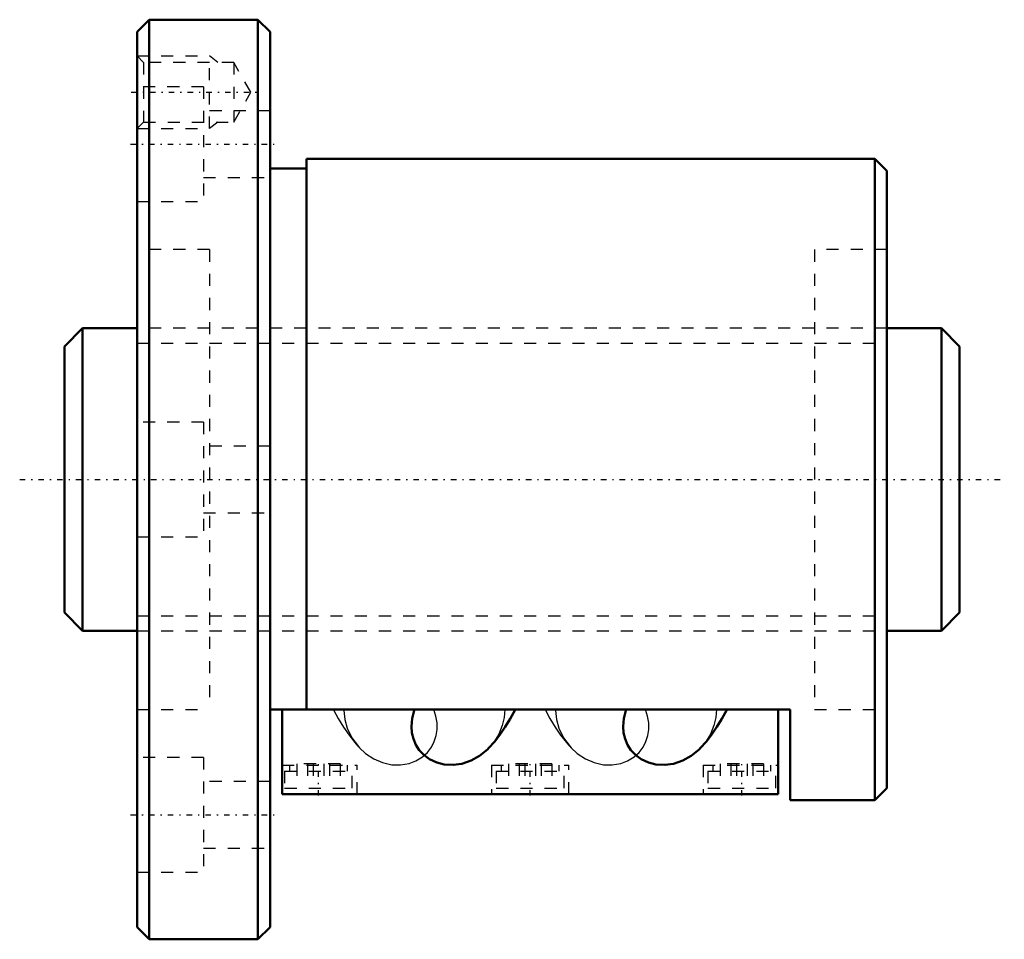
# Model space of a CAD drawing. Header units: millimetres. Extents: x -9.7 to 71.7, y -38 to 38.
import ezdxf

# ---------------------------------------------------------------- set-up
doc = ezdxf.new("R2010")
doc.units = ezdxf.units.MM
doc.linetypes.add('Center', pattern=[1.5, 0.45, -0.5, 0.05, -0.5])
doc.linetypes.add('Dashed', pattern=[2, 1, -1])
for name, color, linetype, lineweight in [('2d ConnectionPoints', 7, 'Continuous', 50), ('AM_0', 7, 'Continuous', 50), ('AM_5', 3, 'Continuous', 25), ('AM_7', 7, 'Center', 25), ('AM_9', 6, 'Dashed', 25)]:
    doc.layers.add(name, color=color, linetype=linetype, lineweight=lineweight)

# ---------------------------------------------------------------- blocks, each defined once
blk = doc.blocks.new('1_N00SBN2506V_5Nut_0_in_SBN2506V_5G0_74LC0_0000__4')
at = {"layer": 'AM_0'}
for p, q in [((1, 38), (0, 37)), ((1, 38), (1, -38)), ((10, 38), (1, 38)), ((10, 38), (10, -38)), ((11, 37), (10, 38)), ((0, 37), (0, -37)), ((11, 37), (11, -37)), ((61, 26.5), (14, 26.5)), ((14, 26.5), (14, -19)), ((62, 25.5), (61, 26.5)), ((61, 26.5), (61, -26.5)), ((14, 25.7), (11, 25.7)), ((62, 25.5), (62, -25.5)), ((11, -19), (54, -19)), ((12, -26), (12, -19)), ((53, -26), (53, -19)), ((54, -26.5), (54, -19)), ((53, -26), (12, -26)), ((61, -26.5), (62, -25.5)), ((54, -26.5), (61, -26.5)), ((0, -37), (1, -38)), ((10, -38), (11, -37)), ((1, -38), (10, -38))]:
    blk.add_line(p, q, dxfattribs=at)
for points in [[(29.093, -22.188), (28.966, -22.317), (28.323, -22.846), (27.633, -23.233), (26.858, -23.495), (26.142, -23.594), (25.393, -23.553), (24.777, -23.396), (24.181, -23.114), (23.73, -22.783), (23.335, -22.362), (23.056, -21.93), (22.848, -21.444), (22.728, -20.947), (22.686, -20.425), (22.745, -19.764), (22.923, -19.103), (22.962, -19)], [(29.093, -22.188), (29.541, -21.682), (29.999, -21.094), (30.439, -20.454), (30.857, -19.766), (31.251, -19.035), (31.267, -19.004)], [(46.593, -22.188), (46.466, -22.317), (45.823, -22.846), (45.133, -23.233), (44.358, -23.495), (43.642, -23.594), (42.893, -23.553), (42.277, -23.396), (41.681, -23.114), (41.23, -22.783), (40.835, -22.362), (40.556, -21.93), (40.348, -21.444), (40.228, -20.947), (40.186, -20.425), (40.245, -19.764), (40.423, -19.103), (40.462, -19)], [(46.593, -22.188), (47.041, -21.682), (47.5, -21.094), (47.939, -20.454), (48.357, -19.766), (48.751, -19.035), (48.767, -19.004)]]:
    blk.add_lwpolyline(points, dxfattribs=at)
at = {"layer": 'AM_5', "linetype": 'Dashed'}
for p, q in [((0, 35), (6, 35)), ((6, 29), (6, 35)), ((6.69, 34.459), (6, 35)), ((6.69, 29.541), (6, 29)), ((0, 29), (6, 29))]:
    blk.add_line(p, q, dxfattribs=at)
at = {"layer": 'AM_7'}
for p, q in [((-0.471, 32), (9.89, 32)), ((-0.55, 27.713), (11.55, 27.713)), ((15, -26.12), (15, -23.48)), ((32.5, -26.12), (32.5, -23.48)), ((50, -26.12), (50, -23.48)), ((-0.55, -27.713), (11.55, -27.713))]:
    blk.add_line(p, q, dxfattribs=at)
at = {"layer": 'AM_9'}
for p, q in [((0.541, 34.459), (0, 35)), ((8, 34.459), (0.541, 34.459)), ((0.541, 34.459), (0.541, 29.541)), ((8, 34.459), (8, 29.541)), ((9.419, 32), (8, 34.459)), ((5.5, 32.463), (0, 32.463)), ((5.5, 32.463), (5.5, 22.963)), ((8, 29.541), (9.419, 32)), ((11, 30.463), (5.5, 30.463)), ((0, 29), (0.541, 29.541)), ((0.541, 29.541), (8, 29.541)), ((5.5, 24.963), (11, 24.963)), ((0, 22.963), (5.5, 22.963)), ((6, 19), (0, 19)), ((6, 19), (6, -19)), ((56, 19), (56, -19)), ((62, 19), (56, 19)), ((56, 12.5), (6, 12.5)), ((5.5, 4.75), (0, 4.75)), ((5.5, 4.75), (5.5, -4.75)), ((11, 2.75), (5.5, 2.75)), ((5.5, -2.75), (11, -2.75)), ((0, -4.75), (5.5, -4.75)), ((6, -12.5), (56, -12.5)), ((0, -19), (6, -19)), ((56, -19), (62, -19)), ((18.351, -22.128), (18.405, -22.186)), ((35.85, -22.128), (35.905, -22.186)), ((5.5, -22.963), (0, -22.963)), ((5.5, -22.963), (5.5, -32.463)), ((12, -23.6), (18.2, -23.6)), ((12.6, -23.6), (12.6, -24.1)), ((16.8, -23.5), (13.2, -23.5)), ((13.2, -23.5), (13.2, -25.5)), ((14.1, -23.5), (14.1, -25.5)), ((14.55, -23.5), (14.55, -25.5)), ((15.45, -23.5), (15.45, -25.5)), ((15.9, -23.5), (15.9, -25.5)), ((16.8, -23.5), (16.8, -25.5)), ((17.4, -24.1), (17.4, -23.6)), ((18.2, -26), (18.2, -23.6)), ((29.3, -23.6), (35.7, -23.6)), ((29.3, -23.6), (29.3, -26)), ((30.1, -23.6), (30.1, -24.1)), ((30.7, -23.5), (30.7, -25.5)), ((34.3, -23.5), (30.7, -23.5)), ((31.6, -23.5), (31.6, -25.5)), ((32.05, -23.5), (32.05, -25.5)), ((32.95, -23.5), (32.95, -25.5)), ((33.4, -23.5), (33.4, -25.5)), ((34.3, -23.5), (34.3, -25.5)), ((34.9, -24.1), (34.9, -23.6)), ((35.7, -26), (35.7, -23.6)), ((46.8, -23.6), (46.8, -26)), ((46.8, -23.6), (53, -23.6)), ((47.6, -23.6), (47.6, -24.1)), ((48.2, -23.5), (48.2, -25.5)), ((51.8, -23.5), (48.2, -23.5)), ((49.1, -23.5), (49.1, -25.5)), ((49.55, -23.5), (49.55, -25.5)), ((50.45, -23.5), (50.45, -25.5)), ((50.9, -23.5), (50.9, -25.5)), ((51.8, -23.5), (51.8, -25.5)), ((52.4, -24.1), (52.4, -23.6)), ((12.2, -24.1), (17.8, -24.1)), ((12.2, -24.1), (12.2, -25.5)), ((17.8, -25.5), (17.8, -24.1)), ((29.7, -24.1), (35.3, -24.1)), ((29.7, -24.1), (29.7, -25.5)), ((35.3, -25.5), (35.3, -24.1)), ((47.2, -24.1), (52.8, -24.1)), ((47.2, -24.1), (47.2, -25.5)), ((52.8, -25.5), (52.8, -24.1)), ((11, -24.963), (5.5, -24.963)), ((12.2, -25.5), (17.8, -25.5)), ((29.7, -25.5), (35.3, -25.5)), ((47.2, -25.5), (52.8, -25.5)), ((5.5, -30.463), (11, -30.463)), ((0, -32.463), (5.5, -32.463))]:
    blk.add_line(p, q, dxfattribs=at)
for points in [[(16.233, -19.004), (16.244, -19.026), (16.642, -19.764), (17.069, -20.467), (17.527, -21.131), (18.015, -21.749), (18.266, -22.035)], [(17.091, -19), (17.093, -19.103), (17.18, -19.827), (17.385, -20.545), (17.765, -21.338), (18.301, -22.072), (18.405, -22.186)], [(18.405, -22.186), (18.886, -22.631), (19.582, -23.092), (20.294, -23.398), (21.078, -23.571), (21.776, -23.59), (22.491, -23.469), (23.062, -23.254), (23.602, -22.921), (24.002, -22.555), (24.341, -22.11), (24.573, -21.657), (24.731, -21.159), (24.806, -20.65), (24.802, -20.122), (24.714, -19.564), (24.543, -19.012), (24.538, -19)], [(30.409, -19), (30.409, -19.015), (30.348, -19.676), (30.188, -20.334), (29.899, -21.038), (29.493, -21.704), (29.093, -22.188)], [(33.733, -19.003), (33.741, -19.019), (34.138, -19.758), (34.565, -20.461), (35.023, -21.125), (35.51, -21.743), (35.766, -22.035)], [(34.591, -19), (34.593, -19.103), (34.68, -19.827), (34.885, -20.545), (35.265, -21.338), (35.801, -22.072), (35.905, -22.186)], [(35.905, -22.186), (36.386, -22.631), (37.082, -23.092), (37.794, -23.398), (38.578, -23.571), (39.276, -23.59), (39.991, -23.469), (40.562, -23.254), (41.102, -22.921), (41.502, -22.555), (41.841, -22.11), (42.073, -21.657), (42.231, -21.159), (42.306, -20.65), (42.302, -20.122), (42.214, -19.564), (42.043, -19.012), (42.038, -19)], [(47.909, -19), (47.909, -19.015), (47.848, -19.676), (47.688, -20.334), (47.399, -21.038), (46.993, -21.704), (46.593, -22.188)]]:
    blk.add_lwpolyline(points, dxfattribs=at)
blk = doc.blocks.new('2_N010SBN2506V_50Shaft_0_in_SBN2506V_5G0_74LC0_0000__4')
at = {"layer": 'AM_0'}
for p, q in [((-4.5, 12.5), (-6, 11)), ((-4.5, 12.5), (-4.5, -12.5)), ((0, 12.5), (-4.5, 12.5)), ((66.5, 12.5), (62, 12.5)), ((68, 11), (66.5, 12.5)), ((66.5, 12.5), (66.5, -12.5)), ((-6, 11), (-6, -11)), ((68, 11), (68, -11)), ((-6, -11), (-4.5, -12.5)), ((66.5, -12.5), (68, -11)), ((-4.5, -12.5), (0, -12.5)), ((62, -12.5), (66.5, -12.5))]:
    blk.add_line(p, q, dxfattribs=at)
at = {"layer": 'AM_5', "linetype": 'Dashed'}
for p, q in [((0, 11.273), (62, 11.273)), ((0, -11.273), (62, -11.273))]:
    blk.add_line(p, q, dxfattribs=at)
at = {"layer": 'AM_7'}
blk.add_line((-9.7, 0), (71.7, 0), dxfattribs=at)
at = {"layer": 'AM_9'}
for p, q in [((62, 12.5), (0, 12.5)), ((0, -12.5), (62, -12.5))]:
    blk.add_line(p, q, dxfattribs=at)

msp = doc.modelspace()

# ---------------------------------------------------------------- linework, layer by layer
at = {"layer": '2d ConnectionPoints'}
msp.add_point((0, 0), dxfattribs=at)

# ---------------------------------------------------------------- block references
for name in ['1_N00SBN2506V_5Nut_0_in_SBN2506V_5G0_74LC0_0000__4', '2_N010SBN2506V_50Shaft_0_in_SBN2506V_5G0_74LC0_0000__4']:
    msp.add_blockref(name, (0, 0))

doc.saveas('drawing.dxf')
